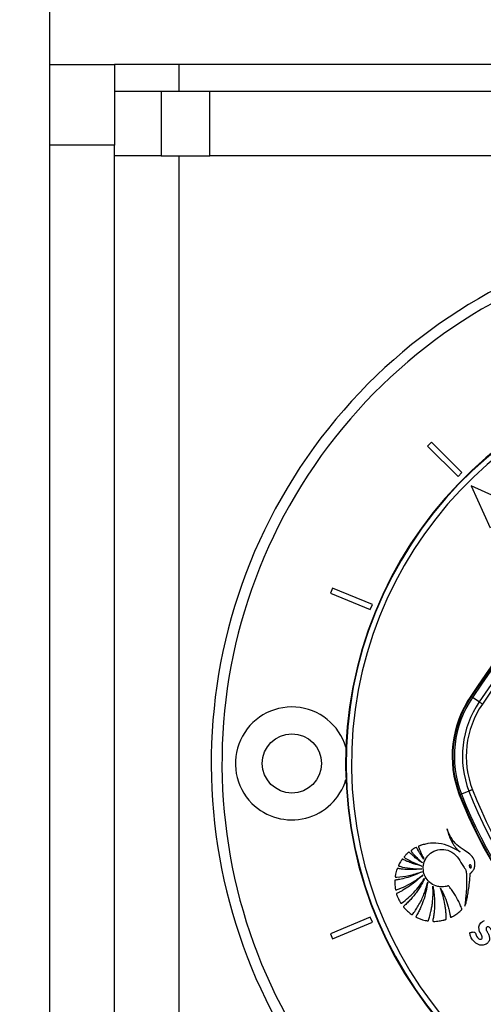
# Model space of a CAD drawing. Header units: millimetres. Extents: x 58489 to 443956, y 19852 to 392375.
# Tile 26 of 66: x 83176 to 87488, y 223829 to 232986. Entities that reach past the tile are written whole.
import ezdxf

# ---------------------------------------------------------------- set-up
doc = ezdxf.new("R2010")
doc.units = ezdxf.units.MM
doc.header["$LTSCALE"] = 50
doc.layers.add('COMPONENT_GEOMETRY', color=7, linetype='Continuous')
doc.styles.add('SLDTEXTSTYLE0', font='TXT', dxfattribs={"width": 0.75})
doc.dimstyles.new('SLDDIMSTYLE1', dxfattribs={"dimtxt": 2500, "dimasz": 165.1, "dimexe": 0, "dimexo": 0.0625, "dimgap": 625, "dimtad": 0, "dimtih": 1, "dimtoh": 1, "dimdec": 1, "dimrnd": 1e-09, "dimzin": 12, "dimdsep": 46, "dimtxsty": 'SLDTEXTSTYLE0', "dimsah": 1, "dimcen": 0.09, "dimadec": 0, "dimazin": 3, "dimtfac": 1, "dimtdec": 1, "dimtofl": 0, "dimtmove": 0, "dimatfit": 3, "dimfxl": 1, "dimfrac": 2, "dimtolj": 1, "dimtzin": 12, "dimarcsym": 0})

# ---------------------------------------------------------------- blocks, each defined once
blk = doc.blocks.new('_D_2')
at = {"layer": 'COMPONENT_GEOMETRY', "color": 7}
for p, q in [((239392.9, 302940.5), (239392.9, 206469.7)), ((83457.1, 220255.5), (83457.1, 206469.7)), ((155499.6, 210229.2), (154737.9, 210229.2)), ((154737.9, 210229.2), (154737.9, 206260.4)), ((167350.3, 210229.2), (168112.1, 210229.2)), ((168112.1, 210229.2), (168112.1, 206260.4)), ((83457.1, 206628.5), (153498.8, 206628.5)), ((239392.9, 206628.5), (169351.1, 206628.5)), ((154737.9, 206260.4), (155499.6, 206260.4)), ((168112.1, 206260.4), (167350.3, 206260.4))]:
    blk.add_line(p, q, dxfattribs=at)
for points in [[(83457.1, 206628.5), (83622.2, 206603.1), (83622.2, 206653.9)], [(239392.9, 206628.5), (239227.8, 206653.9), (239227.8, 206603.1)]]:
    blk.add_solid(points, dxfattribs=at)
at = {"layer": 'COMPONENT_GEOMETRY', "color": 7, "char_height": 2500, "attachment_point": 1, "style": 'SLDTEXTSTYLE0'}
for s, insert in [('10\'2.78"', (155499.6, 209483.1)), ('3118.7', (156345.1, 205742.7))]:
    blk.add_mtext(s, dxfattribs=dict(at, insert=insert))
blk = doc.blocks.new('_D_3')
at = {"layer": 'COMPONENT_GEOMETRY', "color": 7}
for p, q in [((73698.4, 239687.1), (72936.7, 239687.1)), ((72936.7, 239687.1), (72936.7, 235718.4)), ((80163.7, 239687.1), (80925.4, 239687.1)), ((80925.4, 239687.1), (80925.4, 235718.4)), ((83457.1, 231882.5), (83457.1, 236245.2)), ((89957.1, 230382.5), (89957.1, 236245.2)), ((83457.1, 236086.4), (82164.5, 236086.4)), ((89957.1, 236086.4), (83457.1, 236086.4)), ((72936.7, 235718.4), (73698.4, 235718.4)), ((80925.4, 235718.4), (80163.7, 235718.4))]:
    blk.add_line(p, q, dxfattribs=at)
for points in [[(83457.1, 236086.4), (83622.2, 236061), (83622.2, 236111.8)], [(89957.1, 236086.4), (89792, 236111.8), (89792, 236061)]]:
    blk.add_solid(points, dxfattribs=at)
at = {"layer": 'COMPONENT_GEOMETRY', "color": 7, "char_height": 2500, "attachment_point": 1, "style": 'SLDTEXTSTYLE0'}
for s, insert in [('5.12', (73698.4, 238941)), ('130', (74160.2, 235200.6))]:
    blk.add_mtext(s, dxfattribs=dict(at, insert=insert))

msp = doc.modelspace()

# ---------------------------------------------------------------- linework, layer by layer
at = {"color": 7, "linetype": 'Continuous', "lineweight": 25}
for p, q in [((83457.1, 232569.03), (84057.1, 232569.03)), ((89957.1, 232569.03), (84657.1, 232569.03)), ((84490.9, 232319.03), (84057.1, 232319.03)), ((84490.9, 232319.03), (84490.9, 231719.03)), ((84942.64, 231719.03), (84942.64, 232319.03)), ((89858.84, 232319.03), (84942.64, 232319.03)), ((84057.1, 231819.03), (83457.1, 231819.03)), ((83457.1, 220319.03), (83457.1, 231819.03)), ((84057.1, 220319.03), (84057.1, 231819.03)), ((84490.9, 231719.03), (84057.1, 231719.03)), ((89858.84, 231719.03), (84942.64, 231719.03)), ((87004.93, 229056.55), (86969.58, 229021.2)), ((87287.77, 228773.71), (87004.93, 229056.55)), ((86969.58, 229021.2), (87252.42, 228738.36)), ((87252.42, 228738.36), (87287.77, 228773.71)), ((87765.07, 228473.19), (87376.16, 228649.97)), ((87376.16, 228649.97), (87552.94, 228261.06)), ((86086.37, 227699.39), (86067.24, 227653.2)), ((86455.93, 227546.32), (86086.37, 227699.39)), ((86067.24, 227653.2), (86436.79, 227500.13)), ((86436.79, 227500.13), (86455.93, 227546.32)), ((87375.39, 226691.9), (87370.29, 226695.38)), ((87449.48, 226641.4), (87387.47, 226683.67)), ((87270.35, 225779.36), (87264.59, 225777.13)), ((87353.97, 225811.7), (87283.98, 225784.63)), ((86436.79, 224637.93), (86067.24, 224484.85)), ((86455.93, 224591.73), (86436.79, 224637.93)), ((86086.37, 224438.66), (86455.93, 224591.73)), ((86067.24, 224484.85), (86086.37, 224438.66))]:
    msp.add_line(p, q, dxfattribs=at)
at = {"color": 8, "linetype": 'Continuous', "lineweight": 25}
for p, q in [((84657.1, 232569.03), (84657.1, 232319.03)), ((84657.1, 231719.03), (84657.1, 220419.03))]:
    msp.add_line(p, q, dxfattribs=at)
at = {"color": 7, "linetype": 'Continuous', "lineweight": 25, "flags": 128}
for points in [[(84657.1, 232569.03), (84552.91, 232569.03), (84451.89, 232569.03), (84357.1, 232569.03), (84271.43, 232569.03), (84197.47, 232569.03), (84137.49, 232569.03), (84093.29, 232569.03), (84066.22, 232569.03), (84057.1, 232569.03)], [(84942.64, 232319.03), (84908.04, 232319.03), (84865.17, 232319.03), (84814.87, 232319.03), (84758.14, 232319.03), (84696.11, 232319.03), (84630.01, 232319.03), (84561.15, 232319.03), (84490.9, 232319.03)], [(84490.9, 231719.03), (84561.15, 231719.03), (84630.01, 231719.03), (84696.11, 231719.03), (84758.14, 231719.03), (84814.87, 231719.03), (84865.17, 231719.03), (84908.04, 231719.03), (84942.64, 231719.03)], [(87375.39, 226691.9), (87375.71, 226691.68), (87376.39, 226691.22), (87377.42, 226690.52), (87378.79, 226689.58), (87380.5, 226688.42), (87382.53, 226687.03), (87384.86, 226685.45), (87387.47, 226683.67)], [(87478.7, 226621.49), (87474.65, 226624.25), (87470.64, 226626.99), (87466.7, 226629.67), (87462.89, 226632.27), (87459.22, 226634.77), (87455.74, 226637.14), (87452.49, 226639.36), (87449.48, 226641.4)], [(87270.35, 225779.36), (87270.7, 225779.5), (87271.47, 225779.79), (87272.63, 225780.24), (87274.19, 225780.85), (87276.12, 225781.59), (87278.4, 225782.48), (87281.03, 225783.49), (87283.98, 225784.63)], [(87386.95, 225824.45), (87382.38, 225822.69), (87377.85, 225820.94), (87373.41, 225819.22), (87369.1, 225817.55), (87364.96, 225815.95), (87361.04, 225814.43), (87357.36, 225813.01), (87353.97, 225811.7)], [(87406.38, 224499.44), (87414.17, 224491.54), (87418.23, 224481.41), (87424.19, 224464.03), (87432.91, 224449.4), (87445.37, 224438.09), (87452.95, 224434.48), (87458.35, 224433.5), (87463.7, 224433.91), (87468.7, 224435.77), (87473.03, 224439.18), (87476.13, 224444), (87477.3, 224449.36), (87476.39, 224457.71), (87473.61, 224465.85), (87460.38, 224492.88), (87453.72, 224506.52), (87448.25, 224520.77), (87446.02, 224548.96), (87452.08, 224568.73), (87463.73, 224585.86), (87480.05, 224599.02), (87500.09, 224606.88)]]:
    msp.add_lwpolyline(points, dxfattribs=at)
at = {"color": 7, "linetype": 'Continuous', "lineweight": 25}
msp.add_circle((85707.1, 226069.03), 275, dxfattribs=at)
for centre, radius, start, end in [((89957.1, 226069.03), 5000, 65.640303, 24.359697), ((89957.1, 226069.03), 4900, 66.081397, 23.918603), ((109696.72, 211478.76), 27012.61, 135.719083, 145.723545), ((109696.72, 211478.76), 26998, 135.719083, 145.723545), ((109696.72, 211478.76), 26922.95, 135.719083, 145.723545), ((109696.72, 211478.76), 26887.6, 135.719083, 145.723545), ((89957.1, 226069.03), 3750, 91.693338, 358.306662), ((89957.1, 226069.03), 3745.57, 91.664902, 358.335098), ((89957.1, 226069.03), 3695.6, 92.389452, 357.610548), ((109696.72, 211478.76), 27018.78, 137.416438, 145.723545), ((88191.57, 226135.63), 993.89, 145.723545, 201.143174), ((88191.57, 226135.63), 987.72, 145.723545, 201.143174), ((88191.57, 226135.63), 973.1, 145.723545, 201.143174), ((85707.1, 226069.03), 525, 16.639929, 225), ((88191.57, 226135.63), 898.06, 145.723545, 201.143174), ((88191.57, 226135.63), 862.7, 145.723545, 201.143174), ((85707.1, 226069.03), 525, 225, 343.360071), ((91179.07, 227291), 4197.01, 201.143174, 248.856826), ((91179.07, 227291), 4190.84, 201.143174, 248.856826), ((91179.07, 227291), 4176.23, 201.143174, 248.856826), ((91179.07, 227291), 4101.18, 201.143174, 248.856826), ((91179.07, 227291), 4065.83, 201.143174, 248.856826)]:
    msp.add_arc(centre, radius, start, end, dxfattribs=at)
for points, knots in [([(83457.1, 231819.03), (83457.1, 231877.82), (83457.1, 231988.79), (83457.1, 232143.97), (83457.1, 232276.56), (83457.1, 232385.59), (83457.1, 232469.76), (83457.1, 232528.3), (83457.1, 232563.41), (83457.1, 232567.08), (83457.1, 232569.03)], [0, 0, 0, 0, 0.1449415, 0.2735734, 0.3900699, 0.4999997, 0.6099295, 0.7264273, 0.8550592, 1, 1, 1, 1]), ([(84057.1, 232569.03), (84057.1, 232567.08), (84057.1, 232563.41), (84057.1, 232528.3), (84057.1, 232469.76), (84057.1, 232385.59), (84057.1, 232276.56), (84057.1, 232143.97), (84057.1, 231988.79), (84057.1, 231877.82), (84057.1, 231819.03)], [0, 0, 0, 0, 0.1449408, 0.2735726, 0.3900705, 0.5, 0.6099302, 0.7264266, 0.8550585, 1, 1, 1, 1]), ([(87150.01, 225460.03), (87154.5, 225442.92), (87163.53, 225408.43), (87183.7, 225358.65), (87209.67, 225311.5), (87237.37, 225276.41), (87259.33, 225254.86), (87269.57, 225247), (87272.84, 225244.49)], [0, 0, 0, 0, 0.2097837, 0.4229326, 0.6357608, 0.8467435, 0.9511527, 1, 1, 1, 1]), ([(87315.34, 224742.63), (87318.8, 224749.78), (87324.57, 224761.69), (87328.88, 224781.53), (87334.81, 224805.7), (87342.35, 224843.05), (87351.26, 224895.79), (87358.36, 224951.71), (87362.67, 224998.63), (87364.74, 225025.26), (87365.03, 225037.39), (87365.26, 225040.99), (87365.62, 225042.76), (87365.64, 225043.93), (87365.56, 225044.62), (87365.73, 225045.66), (87366.92, 225046.67), (87368.66, 225047.96), (87372.28, 225050.37), (87376.37, 225054.47), (87380.45, 225058.52), (87382.8, 225061.12), (87383.81, 225062.27), (87384.26, 225062.79), (87384.45, 225063.01), (87384.54, 225063.11), (87384.57, 225063.16), (87384.59, 225063.17), (87384.6, 225063.18), (87391.53, 225071.28), (87402.96, 225089.62), (87411.07, 225120.47), (87409.88, 225150.71), (87397.45, 225188.47), (87362.65, 225227.97), (87302.81, 225264.52), (87249.82, 225301.61), (87210.97, 225343.24), (87188.94, 225376.16), (87172.56, 225406.17), (87160.37, 225432.28), (87153.52, 225449.63), (87150.37, 225458.98), (87150.01, 225460.03)], [0, 0, 0, 0, 0.02822, 0.0470239, 0.0721889, 0.1171241, 0.1829145, 0.2630936, 0.318189, 0.351119, 0.3583643, 0.361518, 0.363967, 0.3647692, 0.3656811, 0.3664583, 0.3684259, 0.3708827, 0.3743547, 0.3838429, 0.3914897, 0.3948547, 0.3963355, 0.3969869, 0.3972736, 0.3973999, 0.397455, 0.3974794, 0.3974901, 0.3974985, 0.4355272, 0.4732575, 0.5097192, 0.5419572, 0.613525, 0.690941, 0.79256, 0.8428405, 0.893244, 0.9335067, 0.9647891, 0.9960415, 1, 1, 1, 1]), ([(86935.74, 225179.8), (86927.06, 225191.65), (86911.42, 225213), (86893.05, 225241.78), (86881.57, 225261), (86875.31, 225272.23), (86871.21, 225279.2), (86869.09, 225284.51), (86866.4, 225287.21), (86865.2, 225287.81), (86863.74, 225287.97), (86857.01, 225286.42), (86846.49, 225279.6), (86834.17, 225271.94), (86824.82, 225265.81), (86819.7, 225262.46), (86816.64, 225259.99), (86815.36, 225258.36), (86814.92, 225256.59), (86815.3, 225254.8), (86817.07, 225251.67), (86822.53, 225245.1), (86833.51, 225231.23), (86866.07, 225195.51), (86897.58, 225166.58), (86921.81, 225144.33)], [0, 0, 0, 0, 0.127698, 0.2301598, 0.2967055, 0.322542, 0.3418766, 0.3671979, 0.3710424, 0.3747106, 0.3786691, 0.3834916, 0.4343046, 0.4854783, 0.5104055, 0.5314643, 0.5387019, 0.5445655, 0.5490732, 0.5540753, 0.5600706, 0.580208, 0.6281599, 0.7140569, 1, 1, 1, 1]), ([(87272.84, 225244.49), (87241.84, 225263.47), (87179.63, 225301.57), (87075.63, 225329.73), (86990.3, 225327.76), (86937.08, 225316.46), (86914.52, 225309.47), (86903.63, 225305.78), (86896.58, 225302.91), (86890.47, 225301.27), (86886.62, 225299.02), (86885.17, 225297.02), (86884.66, 225294.38), (86885.58, 225290.67), (86887.18, 225286.54), (86888.94, 225282.78), (86893.02, 225273.02), (86900.46, 225252.89), (86915.25, 225219.47), (86928.29, 225194.22), (86935.74, 225179.8)], [0, 0, 0, 0, 0.2022294, 0.4058301, 0.5913117, 0.6729775, 0.7089335, 0.7230656, 0.7372035, 0.7513453, 0.7583461, 0.7615297, 0.7647957, 0.7730053, 0.7823536, 0.7896544, 0.7961077, 0.8414291, 0.9093946, 1, 1, 1, 1]), ([(86921.81, 225144.33), (86902.16, 225157.71), (86870.74, 225179.1), (86835.23, 225208.52), (86815.27, 225226.34), (86804.98, 225235.99), (86800.09, 225241.39), (86796.95, 225242.89), (86794.86, 225242.62), (86793.61, 225242.15), (86791.02, 225240.37), (86785.67, 225236.31), (86776.29, 225227.57), (86766.49, 225217.05), (86758.07, 225208.12), (86753.93, 225203.5), (86752.27, 225201.12), (86751.75, 225199.82), (86751.6, 225198.61), (86751.91, 225196.86), (86753.59, 225194.77), (86759.03, 225191.25), (86772.11, 225183.3), (86797.41, 225168.16), (86846.42, 225142.17), (86888.89, 225125.44), (86917.02, 225114.36)], [0, 0, 0, 0, 0.1736671, 0.2777006, 0.3367742, 0.3694332, 0.380571, 0.39028, 0.3929205, 0.3958124, 0.399929, 0.4158016, 0.4449606, 0.4934467, 0.5209172, 0.5347534, 0.5387464, 0.542045, 0.544886, 0.547523, 0.5548567, 0.5634903, 0.5950436, 0.6665715, 0.779172, 1, 1, 1, 1]), ([(87284.52, 224707.33), (87285.78, 224708.42), (87287.5, 224709.89), (87289.05, 224712.55), (87289.15, 224714.83), (87287.96, 224718.42), (87283.48, 224728.4), (87274.67, 224751.03), (87253.13, 224796.76), (87224.32, 224847.29), (87196.11, 224890.53), (87177.87, 224912.66), (87170.7, 224926.07), (87162.43, 224930.84), (87157.35, 224929.81), (87147.55, 224926.88), (87128.86, 224921.71), (87108.21, 224920.51), (87091.36, 224921.14), (87073.44, 224922.82), (87036, 224931.41), (86985.36, 224960.65), (86944.27, 225013.95), (86926.13, 225076.17), (86930.52, 225140.56), (86959.07, 225200.65), (87010.81, 225249.21), (87081.56, 225273.61), (87162.35, 225266.51), (87233.32, 225219.85), (87269.79, 225166.11), (87289.54, 225127.7), (87301.12, 225109.99), (87315.67, 225094.3), (87328.03, 225076.58), (87329.05, 225055.08), (87330.7, 225039.28), (87331.29, 225028.73), (87331.53, 225024.04), (87331.62, 225021.97), (87331.66, 225021.06), (87331.68, 225020.66), (87331.69, 225020.49), (87331.69, 225020.41), (87331.69, 225020.37), (87332.36, 225005.97), (87332.88, 224977.12), (87332.13, 224933.85), (87329.93, 224890.57), (87326.61, 224847.36), (87322.41, 224804.27), (87318.56, 224769.37), (87316.09, 224748.85), (87315.34, 224742.63)], [0, 0, 0, 0, 0.0032968, 0.0044508, 0.0060127, 0.0076363, 0.0119342, 0.0277509, 0.0558598, 0.112253, 0.1432712, 0.1581402, 0.1693379, 0.1728138, 0.1760335, 0.1791852, 0.1933392, 0.2142756, 0.219972, 0.2268439, 0.2499979, 0.2958208, 0.3397938, 0.3804542, 0.4219634, 0.4652447, 0.5095628, 0.5594472, 0.6094065, 0.6653696, 0.7217958, 0.7365557, 0.7513161, 0.7635258, 0.7793183, 0.7926308, 0.8053556, 0.811072, 0.8135872, 0.8146937, 0.8151806, 0.8153949, 0.8154891, 0.8155306, 0.8155489, 0.8155632, 0.8441794, 0.8728416, 0.9015417, 0.9302542, 0.9589402, 0.9875497, 1, 1, 1, 1]), ([(86917.02, 225114.36), (86891.07, 225121), (86849.37, 225131.67), (86799.93, 225149.98), (86769.6, 225162.99), (86751.98, 225170.8), (86742.31, 225176.02), (86738.49, 225177.99), (86736.38, 225178.32), (86735.38, 225178.3), (86734.02, 225177.97), (86732.56, 225176.77), (86730.64, 225173.84), (86727.72, 225169.77), (86723.06, 225162.9), (86715.71, 225151.15), (86707.65, 225137.75), (86701.79, 225126.63), (86699.62, 225121.38), (86699.19, 225119.13), (86699.68, 225117.27), (86701.09, 225115.68), (86703.39, 225114.54), (86706.17, 225113.77), (86708.46, 225113.31), (86709.89, 225113), (86710.48, 225112.86), (86710.73, 225112.8), (86710.84, 225112.78), (86710.89, 225112.76), (86710.91, 225112.76), (86710.92, 225112.75), (86710.92, 225112.75), (86742.16, 225101.28), (86811.65, 225092.39), (86880.6, 225089.38), (86916.45, 225087.81)], [0, 0, 0, 0, 0.1656666, 0.2662785, 0.3257847, 0.370092, 0.3852005, 0.3941496, 0.3962893, 0.3983307, 0.4003287, 0.4048503, 0.4095465, 0.4220412, 0.4358413, 0.4609225, 0.5077873, 0.5326546, 0.5385341, 0.5429691, 0.5465557, 0.5500219, 0.5557644, 0.5621801, 0.5678632, 0.570218, 0.5712059, 0.5716297, 0.5718142, 0.5718945, 0.57193, 0.5719455, 0.5719524, 0.5719575, 0.7774134, 1, 1, 1, 1]), ([(87362.72, 225126.71), (87362.06, 225126.45), (87360.76, 225125.96), (87358.7, 225123.87), (87357.32, 225120.12), (87357.19, 225115.01), (87358.19, 225109.59), (87360.16, 225104.44), (87362.94, 225100.13), (87366.07, 225097.63), (87368.9, 225096.9), (87370.27, 225097.15), (87370.96, 225097.27)], [0, 0, 0, 0, 0.0541524, 0.1067477, 0.2209278, 0.3542291, 0.4997703, 0.6454111, 0.7789732, 0.8934113, 0.9460158, 1, 1, 1, 1]), ([(87370.96, 225097.27), (87371.62, 225097.52), (87372.92, 225098.01), (87374.43, 225099.53), (87375.48, 225101.44), (87376.37, 225104.54), (87376.49, 225108.97), (87375.49, 225114.39), (87373.51, 225119.54), (87370.73, 225123.85), (87367.6, 225126.35), (87364.77, 225127.08), (87363.41, 225126.83), (87362.72, 225126.71)], [0, 0, 0, 0, 0.0540615, 0.1065412, 0.1615931, 0.2212533, 0.3545462, 0.5001781, 0.6459221, 0.7794834, 0.8937246, 0.9461641, 1, 1, 1, 1]), ([(86919.78, 225061.74), (86875.81, 225042.25), (86812.47, 225014.19), (86736.15, 224995.58), (86702.74, 224988.96), (86686.31, 224986.38), (86676.68, 224984.46), (86669.73, 224984.38), (86666.33, 224982.8), (86665, 224981.5), (86664.32, 224979.81), (86663.84, 224976.47), (86664.09, 224970.44), (86664.05, 224956.29), (86664.68, 224936.69), (86667.35, 224915.84), (86668.71, 224902.7), (86670.06, 224896.38), (86670.98, 224894.35), (86672.24, 224892.96), (86673.73, 224892.26), (86677.06, 224892.03), (86680.62, 224893.44), (86683.8, 224894.86), (86685.12, 224895.43), (86685.65, 224895.64), (86685.86, 224895.72), (86685.95, 224895.75), (86685.99, 224895.77), (86686.01, 224895.77), (86686.02, 224895.78), (86686.02, 224895.78), (86712.9, 224904.54), (86767.06, 224928.82), (86848.79, 224972.97), (86899.92, 225012.29), (86926.52, 225032.75)], [0, 0, 0, 0, 0.2212175, 0.3186285, 0.3615296, 0.3783924, 0.3952605, 0.4069986, 0.409707, 0.4123741, 0.4153462, 0.4179227, 0.4278887, 0.443092, 0.4832758, 0.5181573, 0.5400365, 0.5441607, 0.5479025, 0.5501971, 0.5526642, 0.5552644, 0.5653867, 0.5697186, 0.5713816, 0.5720469, 0.5723254, 0.5724452, 0.572497, 0.5725198, 0.57253, 0.5725344, 0.5725376, 0.7029489, 0.8454382, 1, 1, 1, 1]), ([(86916.45, 225087.81), (86882.23, 225084.82), (86829.19, 225080.19), (86765.49, 225082.85), (86730.41, 225086.52), (86708.96, 225088.64), (86697.25, 225091.61), (86690.74, 225091.87), (86688.98, 225091.59), (86687.87, 225091.06), (86686.74, 225089.99), (86685.48, 225087.46), (86683.69, 225082.56), (86679.96, 225070.54), (86674.49, 225052.36), (86670.91, 225033.06), (86668.17, 225021.23), (86667.86, 225016.59), (86668.15, 225015.08), (86668.85, 225013.84), (86669.9, 225012.93), (86672.78, 225011.82), (86676.35, 225012.12), (86679.57, 225012.53), (86680.93, 225012.68), (86681.46, 225012.72), (86681.68, 225012.74), (86681.78, 225012.74), (86681.82, 225012.75), (86681.83, 225012.75), (86681.84, 225012.75), (86681.85, 225012.75), (86719.85, 225011.92), (86800.93, 225025.2), (86878.49, 225049.04), (86919.78, 225061.74)], [0, 0, 0, 0, 0.1815632, 0.2814523, 0.3367656, 0.3683238, 0.3954297, 0.4002949, 0.4027165, 0.4047758, 0.4067346, 0.4107794, 0.4195267, 0.4344622, 0.4773319, 0.5198991, 0.5383352, 0.5414491, 0.5443991, 0.5463455, 0.5488403, 0.5516267, 0.5624422, 0.56711, 0.5689198, 0.5696498, 0.5699561, 0.5700881, 0.5701456, 0.5701709, 0.5701816, 0.5701868, 0.5701905, 0.7711314, 1, 1, 1, 1]), ([(86926.52, 225032.75), (86886.36, 224995.61), (86828.5, 224942.11), (86752.08, 224895.83), (86718.04, 224877.39), (86700.99, 224869.2), (86691.3, 224863.82), (86683.53, 224861.75), (86680.67, 224858.42), (86680.1, 224855.19), (86682.61, 224847.57), (86688.5, 224832.71), (86696.64, 224812.54), (86706.33, 224793.17), (86713.89, 224780.28), (86717.94, 224772.69), (86720.43, 224769.33), (86722.77, 224767.7), (86725.52, 224768.01), (86727.71, 224769.26), (86729.38, 224770.5), (86730.46, 224771.34), (86730.94, 224771.7), (86731.15, 224771.86), (86731.24, 224771.92), (86731.28, 224771.95), (86731.3, 224771.97), (86731.31, 224771.97), (86731.31, 224771.97), (86770.2, 224801.22), (86850.4, 224868.79), (86910, 224954.35), (86941.68, 224999.83)], [0, 0, 0, 0, 0.2255525, 0.3249174, 0.368667, 0.3858597, 0.4030555, 0.4148982, 0.4176633, 0.4206622, 0.4279838, 0.4501464, 0.4874331, 0.5176515, 0.5397458, 0.5493419, 0.5531364, 0.557092, 0.5603644, 0.5639818, 0.5674377, 0.5689722, 0.5696396, 0.5699311, 0.5700585, 0.5701146, 0.5701391, 0.57015, 0.5701552, 0.5701588, 0.7715297, 1, 1, 1, 1]), ([(86941.68, 224999.83), (86935.12, 224986.46), (86922.01, 224959.72), (86899.57, 224921.08), (86875.2, 224883.67), (86848.77, 224847.67), (86820.34, 224813.23), (86790.26, 224780.19), (86766.32, 224757.92), (86752.09, 224743.94), (86747.15, 224740.7), (86745.45, 224737.68), (86745.37, 224736.02), (86746.27, 224732.95), (86755.36, 224723.63), (86771.25, 224705.06), (86794.52, 224684.68), (86812.35, 224670.64), (86821.18, 224664.41), (86824.22, 224663.17), (86826.03, 224663.11), (86828.01, 224663.77), (86829.99, 224665.46), (86831.77, 224667.82), (86833.11, 224669.86), (86833.98, 224671.15), (86834.36, 224671.69), (86834.53, 224671.93), (86834.6, 224672.03), (86834.64, 224672.07), (86834.65, 224672.09), (86834.66, 224672.1), (86834.66, 224672.1), (86854.44, 224699.3), (86892.57, 224757.72), (86939.8, 224855.45), (86960.07, 224927.15), (86970.53, 224964.14)], [0, 0, 0, 0, 0.0574257, 0.114826, 0.1722118, 0.2295921, 0.2869771, 0.3443772, 0.4018061, 0.4128926, 0.4214779, 0.4240762, 0.4258585, 0.4277383, 0.4362626, 0.4745691, 0.5233692, 0.5545742, 0.5623102, 0.5649034, 0.5670888, 0.5691505, 0.5728122, 0.5768806, 0.5805909, 0.5821866, 0.5828723, 0.5831702, 0.5833, 0.5833572, 0.5833824, 0.5833935, 0.5833984, 0.5834022, 0.7131018, 0.8519785, 1, 1, 1, 1]), ([(86970.53, 224964.14), (86959.77, 224905.16), (86944.27, 224820.21), (86907.96, 224734.37), (86890.51, 224698.28), (86880.81, 224680.01), (86872.35, 224663.41), (86864.7, 224652.89), (86861.63, 224646.57), (86860.75, 224643.43), (86862.03, 224640.59), (86867.15, 224636.97), (86877.63, 224633.17), (86896.7, 224624.35), (86920.32, 224616.49), (86943.25, 224610.05), (86959.27, 224607.46), (86967.97, 224604.65), (86972.97, 224605.29), (86975.83, 224606.96), (86979.1, 224615.38), (86983.24, 224630.47), (86989.41, 224649.72), (86995.04, 224670.57), (87001.05, 224694.8), (87007.91, 224727.63), (87016.12, 224779.53), (87022.03, 224847.29), (87019.93, 224900.86), (87018.88, 224927.65)], [0, 0, 0, 0, 0.2267185, 0.3266172, 0.3528024, 0.3789963, 0.4052003, 0.423578, 0.4279746, 0.4320667, 0.4354198, 0.4390094, 0.4555095, 0.47762, 0.5188248, 0.5499359, 0.5677893, 0.5807961, 0.5838103, 0.5866722, 0.5928952, 0.6165173, 0.6474933, 0.6690867, 0.6986849, 0.7422913, 0.7964764, 0.898237, 1, 1, 1, 1]), ([(87018.88, 224927.65), (87021.47, 224913.45), (87026.65, 224885.07), (87031.49, 224842.05), (87034.2, 224798.87), (87034.5, 224755.61), (87032.66, 224712.38), (87027.85, 224669.36), (87023.92, 224633.82), (87017.29, 224612.54), (87017.45, 224604.47), (87018, 224602.93), (87019.4, 224601.43), (87021.97, 224600.55), (87032.65, 224599.45), (87046.66, 224601.39), (87067.96, 224602.73), (87088.05, 224605.58), (87106.66, 224609.4), (87119.68, 224612.54), (87128.25, 224615.23), (87135.52, 224616.4), (87140.48, 224618.53), (87142.27, 224621.1), (87143.4, 224626.27), (87142.11, 224635.71), (87141.99, 224649.2), (87141.2, 224665.6), (87139.74, 224688.23), (87136.68, 224719.03), (87129.29, 224769.49), (87115.13, 224834.48), (87097.47, 224884.58), (87088.63, 224909.63)], [0, 0, 0, 0, 0.0577098, 0.1153901, 0.1730529, 0.2307092, 0.2883709, 0.3460511, 0.4037646, 0.4315245, 0.4338224, 0.4358593, 0.437913, 0.4418173, 0.4463828, 0.4808924, 0.4977287, 0.5318568, 0.5618916, 0.5736909, 0.5854895, 0.5976619, 0.6033567, 0.6062473, 0.6098351, 0.6242075, 0.6438742, 0.6639066, 0.6898208, 0.7346396, 0.7876556, 0.8938201, 1, 1, 1, 1]), ([(87088.63, 224909.63), (87103.15, 224881.59), (87130.49, 224828.77), (87155.11, 224758.24), (87168.71, 224707.21), (87176.37, 224672.95), (87179.56, 224652.33), (87181.51, 224640.7), (87182.71, 224638.93), (87183.88, 224638.02), (87185.84, 224637.5), (87188.28, 224638), (87191.27, 224639.48), (87196.5, 224642.66), (87204.42, 224646.51), (87223.64, 224657.86), (87251.67, 224676.64), (87273.57, 224697.1), (87284.52, 224707.33)], [0, 0, 0, 0, 0.2291817, 0.4317124, 0.5408519, 0.6132511, 0.6857713, 0.6944619, 0.6970286, 0.7011558, 0.7048917, 0.7114521, 0.7186496, 0.7291293, 0.7558508, 0.7825731, 0.8912944, 1, 1, 1, 1]), ([(87591.79, 224489.06), (87589.75, 224488.77), (87585.94, 224488.22), (87580.47, 224490), (87576.16, 224493.4), (87568.86, 224502.97), (87564.2, 224520.68), (87553.02, 224537.11), (87541.9, 224545.99), (87533.99, 224549.64), (87526.19, 224549.98), (87519.58, 224547.09), (87514.4, 224541.86), (87511.47, 224531.8), (87515.3, 224518.34), (87524.72, 224501.01), (87536.66, 224478.72), (87544.48, 224457.41), (87545.91, 224439.2), (87544.43, 224426.79), (87538.69, 224413.2), (87528.68, 224399.95), (87514.2, 224388.41), (87495.81, 224380.15), (87475.81, 224376.61), (87453.12, 224379.6), (87429.41, 224389.67), (87406.83, 224406.83), (87388.93, 224426.92), (87373.91, 224450.86), (87364.62, 224471.82), (87362.78, 224487.24), (87361.51, 224492.05), (87361.85, 224493.55), (87362.1, 224494.01), (87362.48, 224494.45), (87363.55, 224495.29), (87365.74, 224496.12), (87369.5, 224496.87), (87375.42, 224497.5), (87383.78, 224499.43), (87394.54, 224502.86), (87402.34, 224500.61), (87406.38, 224499.44)], [0, 0, 0, 0, 0.0112321, 0.0210267, 0.0307711, 0.0411846, 0.0868988, 0.1300757, 0.1481882, 0.1651462, 0.1772768, 0.1901315, 0.203885, 0.2165486, 0.2461484, 0.2775382, 0.3263135, 0.385862, 0.400693, 0.4269966, 0.4540229, 0.4811873, 0.5179874, 0.5550638, 0.5915372, 0.6286929, 0.6798897, 0.7320121, 0.7842374, 0.8274783, 0.8884508, 0.9075497, 0.9141169, 0.9150182, 0.9159437, 0.9169846, 0.9182291, 0.9234337, 0.9296347, 0.9394674, 0.9562132, 0.9772969, 1, 1, 1, 1])]:
    msp.add_open_spline(points, degree=3, knots=knots, dxfattribs=at)

# ---------------------------------------------------------------- dimensions: what is measured, and where the dimension line sits
at = {"layer": 'COMPONENT_GEOMETRY', "color": 7}
for base, p1, p2, picture, middle in [((83457.1, 206628.49), (239392.87, 303003.98), (83457.1, 220319.03), '_D_2', (161424.99, 206628.49)), ((83457.1, 236086.41), (89957.1, 230319.03), (83457.1, 231819.03), '_D_3', (76931.02, 236086.41))]:
    dim = msp.add_linear_dim(base=base, p1=p1, p2=p2, dimstyle='SLDDIMSTYLE1', dxfattribs=at)
    dim.commit()
    dim.dimension.update_dxf_attribs({"geometry": picture, "text_midpoint": middle, "dimtype": 160})

doc.saveas('drawing.dxf')
